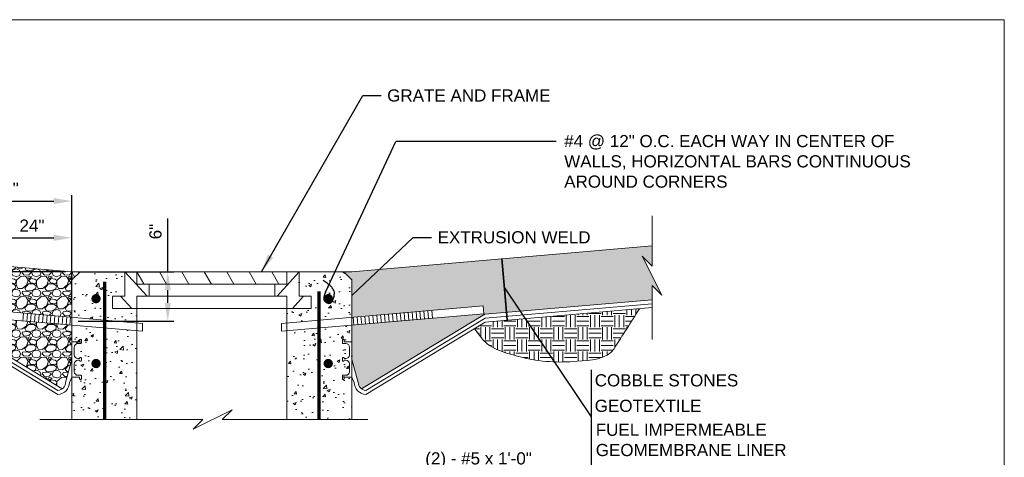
# Model space of a CAD drawing. Header units: feet. Extents: x -1473 to -1113, y 346 to 592.
# Tile 18 of 18: x -1234 to -1113, y 538 to 592. Entities that reach past the tile are written whole.
import ezdxf

# ---------------------------------------------------------------- set-up
doc = ezdxf.new("R2010")
doc.units = ezdxf.units.FT
doc.header["$MEASUREMENT"] = 0
doc.layers.get('DefPoints').update_dxf_attribs({"lineweight": 0})
for name, color, linetype, lineweight in [('C-Detl-Grph-Wt 0', 4, 'Continuous', 0), ('G-ANNO-DIMS', 2, 'Continuous', 0), ('G-ANNO-MASK', 1, 'Continuous', 0), ('G-ANNO-PATT', 250, 'Continuous', 0), ('S-REIN-RBAR', 1, 'Continuous', 70)]:
    doc.layers.add(name, color=color, linetype=linetype, lineweight=lineweight)
doc.layers.add('G-ANNO-NOTE', color=4, linetype='Continuous')
doc.layers.add('G-ANNO-NPLT', color=2, linetype='Continuous', lineweight=0, plot=False)
doc.styles.add("AEC_AC_05ArchDims-CC_1_1'", font='arial.ttf', dxfattribs={"height": 1.5})
doc.styles.add("AEC_AC_44Text-LeftTop_1_1'", font='arial.ttf', dxfattribs={"height": 1.5})
doc.styles.add('Style-Arial', font='arial.ttf')
doc.dimstyles.new("AEC_AC_05_Arch-Dims_1_1'", dxfattribs={"dimtxt": 1.5, "dimasz": 2.25, "dimexe": 0.75, "dimexo": 0.75, "dimgap": 0.75, "dimtad": 1, "dimdec": 4, "dimzin": 15, "dimdsep": 46, "dimlunit": 4, "dimtxsty": "AEC_AC_05ArchDims-CC_1_1'", "dimcen": 0.09, "dimclrd": 256, "dimclre": 256, "dimazin": 2, "dimtfac": 0.7, "dimtdec": 4, "dimtix": 1, "dimtmove": 1, "dimatfit": 3, "dimfxl": 1, "dimfrac": 1, "dimtolj": 1, "dimtzin": 15, "dimlwd": 30, "dimlwe": 30, "dimarcsym": 0})
doc.dimstyles.new("AEC_AC_44_Notes_1_1'", dxfattribs={"dimtxt": 1.5, "dimasz": 2.25, "dimexe": 0.75, "dimexo": 0.75, "dimgap": 0.75, "dimtad": 1, "dimjust": 1, "dimdec": 3, "dimzin": 15, "dimdsep": 46, "dimlunit": 5, "dimtxsty": "AEC_AC_44Text-LeftTop_1_1'", "dimblk": 'NONE', "dimcen": 0.09, "dimclrd": 256, "dimclre": 256, "dimazin": 2, "dimtfac": 0.7, "dimtdec": 3, "dimtmove": 1, "dimatfit": 1, "dimfxl": 1, "dimfrac": 1, "dimtolj": 1, "dimtzin": 15, "dimlwd": 30, "dimlwe": 30, "dimarcsym": 0})

# ---------------------------------------------------------------- blocks, each defined once
blk = doc.blocks.new('SQUIG_1_1_2')
at = {"color": 0}
blk.add_open_spline([(0, 0), (3.2, 0.6), (6.3, 0.8), (9.5, 0.8), (13.1, 0.8), (16.3, 0.6), (20, -0.2), (23.8, -1), (27, -2.7), (29.8, -4.8), (32.4, -6.7), (34.5, -9.4), (35.7, -13), (37.5, -18.1), (37.7, -22.9), (36.4, -27.4), (35.2, -31.6), (30.8, -35.2), (26.2, -36.2), (21.1, -37.4), (16.3, -37.7), (11.1, -37.2), (4.9, -36.7), (-0.6, -36), (-6.6, -34), (-9.8, -32.9), (-12.7, -31.2), (-15.1, -29.1), (-18.7, -25.8), (-21.9, -22), (-24.6, -17.6), (-26.9, -13.9), (-28.9, -10.4), (-30.2, -6.4), (-31.6, -1.9), (-32.8, 2.5), (-34.1, 7), (-35.8, 13), (-37.5, 18.9), (-38.7, 25)], degree=3, knots=[0, 0, 0, 0, 0.05545, 0.05545, 0.05545, 0.11674, 0.11674, 0.11674, 0.179816, 0.179816, 0.179816, 0.238736, 0.238736, 0.238736, 0.322676, 0.322676, 0.322676, 0.40101, 0.40101, 0.40101, 0.489182, 0.489182, 0.489182, 0.593706, 0.593706, 0.593706, 0.651117, 0.651117, 0.651117, 0.737771, 0.737771, 0.737771, 0.810337, 0.810337, 0.810337, 0.891932, 0.891932, 0.891932, 1, 1, 1, 1], dxfattribs=at)
blk = doc.blocks.new('_None')
blk = doc.blocks.new('*D89')
at = {"layer": 'DefPoints', "color": 0, "lineweight": 50, "transparency": 16777216}
for p in [(-1227.93, 561.29), (-1240.3, 518.05), (-1227.93, 518.05)]:
    blk.add_point(p, dxfattribs=at)
at = {"layer": 'G-ANNO-DIMS', "lineweight": 30, "transparency": 16777216}
for p, q in [((-1228.68, 561.29), (-1241.05, 561.29)), ((-1240.3, 559.04), (-1240.3, 520.3)), ((-1228.68, 518.05), (-1241.05, 518.05))]:
    blk.add_line(p, q, dxfattribs=at)
at = {"layer": 'G-ANNO-DIMS', "lineweight": 50, "transparency": 16777216}
for points in [[(-1240.68, 559.04), (-1239.93, 559.04), (-1240.3, 561.29)], [(-1240.68, 520.3), (-1239.93, 520.3), (-1240.3, 518.05)]]:
    blk.add_solid(points, dxfattribs=at)
at = {"layer": 'G-ANNO-DIMS', "color": 0, "lineweight": 30, "transparency": 16777216, "insert": (-1243.09, 539.67), "char_height": 1.5, "attachment_point": 5, "rotation": 90, "style": "AEC_AC_05ArchDims-CC_1_1'"}
blk.add_mtext('\\A1;D, VARIES\\PSEE PLANS', dxfattribs=at)
blk = doc.blocks.new('*D85')
at = {"layer": 'DefPoints', "color": 0, "lineweight": 50, "transparency": 16777216}
for p in [(-1227.93, 565.5), (-1237.79, 556.54), (-1227.93, 556.54)]:
    blk.add_point(p, dxfattribs=at)
at = {"layer": 'G-ANNO-DIMS', "lineweight": 30, "transparency": 16777216}
for p, q in [((-1237.79, 557.29), (-1237.79, 566.25)), ((-1227.93, 557.29), (-1227.93, 566.25)), ((-1235.54, 565.5), (-1230.18, 565.5))]:
    blk.add_line(p, q, dxfattribs=at)
at = {"layer": 'G-ANNO-DIMS', "lineweight": 50, "transparency": 16777216}
for points in [[(-1235.54, 565.87), (-1235.54, 565.12), (-1237.79, 565.5)], [(-1230.18, 565.87), (-1230.18, 565.12), (-1227.93, 565.5)]]:
    blk.add_solid(points, dxfattribs=at)
at = {"layer": 'G-ANNO-DIMS', "color": 0, "lineweight": 30, "transparency": 16777216, "insert": (-1232.86, 567), "char_height": 1.5, "attachment_point": 5, "style": "AEC_AC_05ArchDims-CC_1_1'"}
blk.add_mtext('\\A1;24"', dxfattribs=at)
blk = doc.blocks.new('*D86')
at = {"layer": 'DefPoints', "color": 0, "lineweight": 50, "transparency": 16777216}
for p in [(-1227.93, 570.02), (-1227.93, 560.29), (-1244.13, 557.09)]:
    blk.add_point(p, dxfattribs=at)
at = {"layer": 'G-ANNO-DIMS', "lineweight": 30, "transparency": 16777216}
for p, q in [((-1244.13, 557.84), (-1244.13, 570.77)), ((-1227.93, 561.04), (-1227.93, 570.77)), ((-1241.88, 570.02), (-1230.18, 570.02))]:
    blk.add_line(p, q, dxfattribs=at)
at = {"layer": 'G-ANNO-DIMS', "lineweight": 50, "transparency": 16777216}
for points in [[(-1241.88, 570.4), (-1241.88, 569.65), (-1244.13, 570.02)], [(-1230.18, 570.4), (-1230.18, 569.65), (-1227.93, 570.02)]]:
    blk.add_solid(points, dxfattribs=at)
at = {"layer": 'G-ANNO-DIMS', "color": 0, "lineweight": 30, "transparency": 16777216, "insert": (-1236.03, 571.54), "char_height": 1.5, "attachment_point": 5, "style": "AEC_AC_05ArchDims-CC_1_1'"}
blk.add_mtext('\\A1;30"', dxfattribs=at)
blk = doc.blocks.new('*D107')
at = {"layer": 'DefPoints', "color": 0, "lineweight": 50, "transparency": 16777216}
for p in [(-1227.93, 561.29, -46666.66), (-1216.12, 561.29), (-1227.93, 555.21, -46666.66)]:
    blk.add_point(p, dxfattribs=at)
at = {"layer": 'G-ANNO-DIMS', "lineweight": 30, "transparency": 16777216}
for p, q in [((-1216.12, 561.29), (-1216.12, 567.88)), ((-1227.18, 561.29), (-1215.37, 561.29)), ((-1216.12, 557.46), (-1216.12, 559.04)), ((-1227.18, 555.21), (-1215.37, 555.21))]:
    blk.add_line(p, q, dxfattribs=at)
at = {"layer": 'G-ANNO-DIMS', "lineweight": 50, "transparency": 16777216}
for points in [[(-1216.49, 559.04), (-1215.74, 559.04), (-1216.12, 561.29)], [(-1216.49, 557.46), (-1215.74, 557.46), (-1216.12, 555.21)]]:
    blk.add_solid(points, dxfattribs=at)
at = {"layer": 'G-ANNO-DIMS', "color": 0, "lineweight": 30, "transparency": 16777216, "insert": (-1217.63, 566.26), "char_height": 1.5, "attachment_point": 5, "rotation": 90, "style": "AEC_AC_05ArchDims-CC_1_1'"}
blk.add_mtext('\\A1;6"', dxfattribs=at)

msp = doc.modelspace()

# ---------------------------------------------------------------- hatches: boundary and pattern name
at = {"layer": 'G-ANNO-PATT'}
h = msp.add_hatch(dxfattribs=at)
h.set_pattern_fill('GRAVEL', color=256, style=0, pattern_type=2)
h.set_pattern_definition([(228.0128, (-1181.87389, 561.51855), (-19.9999995, -22.5000005), [0.33634, -33.29772]), (184.96974, (-1182.09889, 561.26855), (30.0000003, 2.5000002), [0.57717, -57.13981]), (132.51045, (-1182.67389, 561.21855), (25.0000001, -27.5000005), [0.40697, -40.29008]), (267.2737, (-1183.64889, 560.59355), (2.50000014, 50.00000023), [0.525595, -52.033895]), (292.83365, (-1183.67389, 560.06855), (-12.49999983, 30.00000034), [0.51539, -51.02343]), (357.2737, (-1183.47389, 559.59355), (-50.00000023, 2.50000014), [0.525595, -52.033895]), (37.69424, (-1182.94889, 559.56855), (-32.50000018, -24.99999965), [0.69507, -68.81212]), (72.25533, (-1182.39889, 559.99355), (17.50000028, 54.99999958), [0.65622, -64.965804]), (121.42957, (-1182.19889, 560.61855), (-20, 32.50000024), [0.527375, -52.21018]), (175.23636, (-1182.4739, 561.06855), (27.4999999, -2.5000004), [0.60208, -29.50191]), (222.39744, (-1183.07389, 561.11855), (-29.99999963, -27.49999991), [0.77862, -77.08344]), (138.8141, (-1181.1739, 560.56855), (-17.4999997, 15), [0.26575, -26.30961]), (171.46923, (-1181.37389, 560.74355), (32.50000024, -5.0000002), [0.50559, -50.05378]), (225, (-1181.8739, 560.8186), (-4e-16, -2.5), [0.35355, -3.18198]), (203.1986, (-1182.0489, 561.11855), (12.4999996, 5), [0.1904, -18.84904]), (291.8014, (-1182.2239, 561.04355), (-2.5, 7.5), [0.26926, -13.19365]), (30.9638, (-1182.1239, 560.79355), (7.5000004, 5), [0.43732, -14.14006]), (161.565, (-1181.7489, 561.01855), (5, -2.5), [0.31623, -7.58947]), (16.38954, (-1183.67389, 561.04355), (25.0000001, 7.4999997), [0.443, -43.85711]), (70.3462, (-1183.24889, 561.16855), (-9.9999999, -27.5000005), [0.37165, -36.79352]), (293.1986, (-1181.7489, 561.51855), (-5, 12.4999996), [0.38079, -18.65864]), (343.61046, (-1181.59889, 561.16855), (-25.0000001, 7.4999997), [0.443, -43.85711]), (339.444, (-1183.6739, 559.49355), (-12.5, 5), [0.4272, -20.93281]), (294.77514, (-1183.27389, 559.34355), (-12.4999997, 27.4999998), [0.357945, -35.43661]), (66.8014, (-1181.7239, 559.01855), (5, 12.4999996), [0.38079, -18.65864]), (17.354, (-1181.57389, 559.36855), (-32.4999996, -10.0000006), [0.41908, -41.48856]), (69.444, (-1182.9489, 559.01855), (-5, -12.5), [0.2136, -21.14641]), (101.31, (-1181.8739, 559.01855), (-2.4999996, 10), [0.12748, -12.62007]), (165.9638, (-1181.8989, 559.14355), (7.5, -2.5), [0.51539, -9.79238]), (186.009, (-1182.39889, 559.26855), (24.9999997, 2.49999997), [0.477625, -47.28481]), (303.69, (-1182.1239, 560.56855), (-2.5, 5), [0.36056, -8.65332]), (353.15723, (-1181.92389, 560.26855), (42.5000003, -4.9999997), [0.629485, -62.31891]), (60.9454, (-1181.2989, 560.19355), (-9.9999997, -17.5000006), [0.25739, -25.48168]), (90, (-1181.174, 560.4186), (-2.5, 2.5), [0.15, -2.35]), (120.25644, (-1182.44889, 559.34355), (9.9999999, -17.5), [0.34731, -34.3838]), (48.0128, (-1182.62389, 559.64355), (19.9999995, 22.5000005), [0.67268, -32.96138]), (0, (-1182.174, 560.1436), (2.5, 2.5), [0.65, -1.85]), (325.30485, (-1181.52389, 560.14355), (24.99999944, -17.5000001), [0.395285, -39.13319]), (254.0546, (-1181.1989, 559.91855), (-2.5000003, -9.9999996), [0.364, -17.83627]), (207.64597, (-1181.29889, 559.56855), (-47.5000004, -24.99999967), [0.59266, -58.673685]), (175.42608, (-1181.82389, 559.29355), (-32.5000004, 2.4999999), [0.627, -62.072684])])
h.paths.add_polyline_path([(-1192.63468, 547.65686, 0.23816425), (-1192.23529, 546.86595), (-1177.04946, 556.062), (-1156.41818, 557.85563), (-1156.41818, 559.61188), (-1155.21819, 558.41188), (-1157.61818, 563.21187), (-1156.41818, 562.01188), (-1156.41818, 564.50771), (-1193.42845, 561.29012), (-1194.05893, 561.29012), (-1194.2474, 561.10907), (-1193.42845, 560.29013), (-1193.42845, 555.68773), (-1177.22598, 557.08663), (-1177.14175, 556.11103), (-1193.42845, 554.70486), (-1193.42845, 550.49002)])
h = msp.add_hatch(dxfattribs=at)
h.set_pattern_fill('GRAVEL', color=256, style=0, pattern_type=2)
h.set_pattern_definition([(228.0128, (-1233.0231, 561.15691), (-19.9999995, -22.5000005), [0.33634, -33.29772]), (184.96974, (-1233.24809, 560.90691), (30.0000003, 2.5000002), [0.57717, -57.13981]), (132.51045, (-1233.8231, 560.85691), (25.0000001, -27.5000005), [0.40697, -40.29008]), (267.2737, (-1234.79809, 560.23191), (2.50000014, 50.00000023), [0.525595, -52.033895]), (292.83365, (-1234.82309, 559.70691), (-12.4999998, 30.00000034), [0.51539, -51.02343]), (357.2737, (-1234.62309, 559.23191), (-50.00000023, 2.50000014), [0.525595, -52.033895]), (37.69424, (-1234.09809, 559.20691), (-32.50000018, -24.99999965), [0.69507, -68.81212]), (72.25533, (-1233.54809, 559.63191), (17.50000028, 54.99999958), [0.65622, -64.965804]), (121.42957, (-1233.34809, 560.25691), (-20, 32.50000024), [0.527375, -52.21018]), (175.2364, (-1233.6231, 560.70691), (27.4999999, -2.5000004), [0.60208, -29.50191]), (222.39744, (-1234.22309, 560.75691), (-29.99999963, -27.4999999), [0.77862, -77.08344]), (138.8141, (-1232.3231, 560.2069), (-17.4999997, 15), [0.26575, -26.30961]), (171.46923, (-1232.52309, 560.38191), (32.50000024, -5.0000002), [0.50559, -50.05378]), (225, (-1233.0231, 560.4569), (-4e-16, -2.5), [0.35355, -3.18198]), (203.1986, (-1233.1981, 560.7569), (12.4999996, 5), [0.1904, -18.84904]), (291.8014, (-1233.3731, 560.6819), (-2.5, 7.5), [0.26926, -13.19365]), (30.9638, (-1233.2731, 560.4319), (7.5000004, 5), [0.43732, -14.14006]), (161.565, (-1232.8981, 560.6569), (5, -2.5), [0.31623, -7.58947]), (16.38954, (-1234.8231, 560.68191), (25.0000001, 7.4999997), [0.443, -43.85711]), (70.3462, (-1234.3981, 560.80691), (-9.9999999, -27.5000005), [0.37165, -36.79352]), (293.1986, (-1232.8981, 561.1569), (-5, 12.4999996), [0.38079, -18.65864]), (343.61046, (-1232.7481, 560.80691), (-25.0000001, 7.4999997), [0.443, -43.85711]), (339.444, (-1234.8231, 559.1319), (-12.5, 5), [0.4272, -20.93281]), (294.7751, (-1234.4231, 558.98191), (-12.4999997, 27.4999998), [0.35795, -35.43661]), (66.8014, (-1232.8731, 558.6569), (5, 12.4999996), [0.38079, -18.65864]), (17.354, (-1232.7231, 559.00691), (-32.4999996, -10.0000006), [0.41908, -41.48856]), (69.444, (-1234.0981, 558.6569), (-5, -12.5), [0.2136, -21.14641]), (101.31, (-1233.0231, 558.6569), (-2.5, 10), [0.12748, -12.62007]), (165.9638, (-1233.0481, 558.7819), (7.5, -2.5), [0.51539, -9.79238]), (186.009, (-1233.54809, 558.90691), (24.9999997, 2.5), [0.477625, -47.28481]), (303.69, (-1233.2731, 560.2069), (-2.5, 5), [0.36056, -8.65332]), (353.15723, (-1233.07309, 559.90691), (42.5000003, -4.9999997), [0.629485, -62.31891]), (60.9454, (-1232.4481, 559.8319), (-9.9999997, -17.5000006), [0.25739, -25.48168]), (90, (-1232.323, 560.057), (-2.5, 2.5), [0.15, -2.35]), (120.2564, (-1233.5981, 558.98191), (9.9999999, -17.5), [0.34731, -34.3838]), (48.0128, (-1233.7731, 559.28191), (19.9999995, 22.5000005), [0.67268, -32.96138]), (0, (-1233.323, 559.782), (2.5, 2.5), [0.65, -1.85]), (325.30485, (-1232.6731, 559.78191), (24.9999994, -17.5000001), [0.395285, -39.13319]), (254.0546, (-1232.3481, 559.5569), (-2.5000003, -9.9999996), [0.364, -17.83627]), (207.64597, (-1232.44809, 559.20691), (-47.5000004, -24.99999967), [0.59266, -58.673685]), (175.4261, (-1232.97309, 558.93191), (-32.5000004, 2.4999999), [0.627, -62.072684])])
h.paths.add_polyline_path([(-1229.12155, 546.86595, 0.23816425), (-1228.72216, 547.65686), (-1227.92839, 550.49002), (-1227.92839, 554.70486), (-1244.21509, 556.11103), (-1244.13086, 557.08663), (-1227.92839, 555.68773), (-1227.92839, 560.29013), (-1226.92839, 561.29013), (-1227.92839, 561.29013), (-1252.76069, 563.44899), (-1252.76069, 561.88614), (-1253.96068, 563.08614), (-1251.56069, 558.28615), (-1252.76069, 559.48615), (-1252.76069, 556.79691), (-1244.30738, 556.062)])
h = msp.add_hatch(dxfattribs=at)
h.set_pattern_fill('AR-CONC', color=256, style=0, pattern_type=2)
h.set_pattern_definition([(50, (-1224.9896, 558.4893), (3.5863, -0.3138), [0.375, -4.125]), (355, (-1224.9896, 558.4893), (-0.6938, 3.761), [0.3, -3.3]), (100.45, (-1224.6908, 558.4632), (2.8925, 3.4472), [0.3187, -3.5057]), (46.184, (-1224.9896, 559.4893), (5.3362, -0.8276), [0.5625, -6.1875]), (96.64, (-1224.545, 559.4204), (4.6733, 4.8706), [0.478, -5.2586]), (351.18, (-1224.9896, 559.4893), (4.6733, 4.8706), [0.45, -4.95]), (21, (-1224.4896, 559.2393), (2.9845, -2.0131), [0.375, -4.125]), (326, (-1224.4896, 559.2393), (1.2166, 3.6258), [0.3, -3.3]), (71.45, (-1224.241, 559.0716), (4.2011, 1.6127), [0.3187, -3.5057]), (37.5, (-1224.9896, 558.4893), (0.0608, 1.66447), [0, -3.26, 0, -3.35, 0, -3.3125]), (7.5, (-1224.9896, 558.4893), (1.31535, 1.97206), [0, -1.91, 0, -3.185, 0, -1.2625]), (327.5, (-1226.1046, 558.4893), (2.6691, -0.11277), [0, -1.25, 0, -3.9, 0, -5.175]), (317.5, (-1226.6046, 558.4893), (2.9159, 0.5005), [0, -1.625, 0, -2.59, 0, -3.675])])
h.paths.add_polyline_path([(-1222.9244, 558.29013), (-1221.4244, 558.29013), (-1221.4244, 561.29012), (-1226.92839, 561.29012), (-1227.92839, 560.29013), (-1227.92839, 555.68773), (-1219.9244, 554.99668), (-1219.9244, 556.79013), (-1220.54252, 556.79013), (-1220.54252, 556.78938), (-1220.54322, 556.79013), (-1222.9244, 556.79013)])
h = msp.add_hatch(dxfattribs=at)
h.set_pattern_fill('AR-CONC', color=256, style=0, pattern_type=2)
h.set_pattern_definition([(50, (-1196.252, 556.862), (3.5863, -0.3138), [0.375, -4.125]), (355, (-1196.252, 556.862), (-0.6938, 3.761), [0.3, -3.3]), (100.45, (-1195.953, 556.8358), (2.8925, 3.4472), [0.3187, -3.5057]), (46.184, (-1196.252, 557.862), (5.3362, -0.8276), [0.5625, -6.1875]), (96.64, (-1195.807, 557.793), (4.6733, 4.8706), [0.478, -5.2586]), (351.18, (-1196.252, 557.862), (4.6733, 4.8706), [0.45, -4.95]), (21, (-1195.752, 557.612), (2.9845, -2.0131), [0.375, -4.125]), (326, (-1195.752, 557.612), (1.2166, 3.6258), [0.3, -3.3]), (71.45, (-1195.5032, 557.4442), (4.2011, 1.6127), [0.3187, -3.5057]), (37.5, (-1196.2519, 556.862), (0.0608, 1.66447), [0, -3.26, 0, -3.35, 0, -3.3125]), (7.5, (-1196.2519, 556.862), (1.31535, 1.97206), [0, -1.91, 0, -3.185, 0, -1.2625]), (327.5, (-1197.3669, 556.862), (2.6691, -0.11277), [0, -1.25, 0, -3.9, 0, -5.175]), (317.5, (-1197.867, 556.862), (2.9159, 0.5005), [0, -1.625, 0, -2.59, 0, -3.675])])
h.paths.add_polyline_path([(-1193.42845, 555.68773), (-1193.42845, 560.29013), (-1194.42845, 561.29012), (-1199.93244, 561.29012), (-1199.93244, 558.29013), (-1199.40144, 558.29013), (-1198.43244, 558.29013), (-1198.43244, 556.79013), (-1200.74806, 556.79013), (-1201.43244, 556.79013), (-1201.43244, 554.99668)])
h = msp.add_hatch(dxfattribs=at)
h.set_pattern_fill('EARTH', color=256, style=0, pattern_type=2)
h.set_pattern_definition([(0, (-1167.208, 553.1479), (1.5, 1.5), [1.5, -1.5]), (0, (-1167.208, 553.7104), (1.5, 1.5), [1.5, -1.5]), (0, (-1167.208, 554.2729), (1.5, 1.5), [1.5, -1.5]), (90, (-1167.0205, 554.4604), (-1.5, 1.5), [1.5, -1.5]), (90, (-1166.458, 554.4604), (-1.5, 1.5), [1.5, -1.5]), (90, (-1165.8955, 554.4604), (-1.5, 1.5), [1.5, -1.5])])
edge = h.paths.add_edge_path()
edge.add_line((-1157.96272, 556.74445), (-1176.98678, 555.09054))
edge.add_line((-1176.98678, 555.09054), (-1178.31912, 554.28372))
edge.add_line((-1178.31912, 554.28372), (-1177.45338, 553.14618))
edge.add_spline(control_points=[(-1177.45338, 553.14618), (-1176.34336, 551.68769), (-1174.29833, 551.24533), (-1172.49593, 550.76756), (-1170.24571, 550.1711), (-1167.91018, 550.06234), (-1165.64992, 550.26147), (-1164.06969, 550.4007), (-1161.96321, 550.45285), (-1161.10482, 551.80284)], knot_values=[0, 0, 0, 0, 0.320380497, 0.320380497, 0.320380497, 0.720359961, 0.720359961, 0.720359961, 1, 1, 1, 1], degree=3, periodic=0)
edge.add_line((-1161.10482, 551.80284), (-1157.96272, 556.74445))
h = msp.add_hatch(dxfattribs=at)
h.set_pattern_fill('AR-CONC', color=256, style=0, pattern_type=2)
h.set_pattern_definition([(50, (-1221.3583, 545.005), (3.5863, -0.31376), [0.375, -4.125]), (355, (-1221.3583, 545.005), (-0.6938, 3.761), [0.3, -3.3]), (100.45, (-1221.0594, 544.9787), (2.8925, 3.4472), [0.3187, -3.5057]), (46.184, (-1221.3583, 546.005), (5.3362, -0.8276), [0.5625, -6.1875]), (96.636, (-1220.9136, 545.936), (4.6733, 4.8706), [0.478, -5.2586]), (351.184, (-1221.358, 546.005), (4.6733, 4.8706), [0.45, -4.95]), (21, (-1220.8583, 545.755), (2.9845, -2.0131), [0.375, -4.125]), (326, (-1220.8583, 545.755), (1.2166, 3.6258), [0.3, -3.3]), (71.45, (-1220.6096, 545.587), (4.2011, 1.6127), [0.3187, -3.5057]), (37.5, (-1221.3583, 545.0049), (0.0608, 1.66447), [0, -3.26, 0, -3.35, 0, -3.3125]), (7.5, (-1221.3583, 545.0049), (1.31535, 1.97206), [0, -1.91, 0, -3.185, 0, -1.2625]), (327.5, (-1222.4733, 545.0049), (2.66911, -0.11277), [0, -1.25, 0, -3.9, 0, -5.175]), (317.5, (-1222.9733, 545.0049), (2.91593, 0.5005), [0, -1.625, 0, -2.59, 0, -3.675])])
h.paths.add_polyline_path([(-1219.9244, 554.0138), (-1227.92839, 554.70486), (-1227.92839, 552.67172), (-1227.92839, 543.08278), (-1219.9244, 543.08278)])
h = msp.add_hatch(dxfattribs=at)
h.set_pattern_fill('AR-CONC', color=256, style=0, pattern_type=2)
h.set_pattern_definition([(50, (-1196.9583, 545.909), (3.5863, -0.3138), [0.375, -4.125]), (355, (-1196.9583, 545.909), (-0.6938, 3.761), [0.3, -3.3]), (100.45, (-1196.6595, 545.883), (2.8925, 3.4472), [0.3187, -3.5057]), (46.184, (-1196.9583, 546.909), (5.3362, -0.8276), [0.5625, -6.1875]), (96.636, (-1196.5136, 546.84), (4.6733, 4.8706), [0.478, -5.2586]), (351.184, (-1196.9583, 546.909), (4.6733, 4.8706), [0.45, -4.95]), (21, (-1196.4583, 546.659), (2.9845, -2.0131), [0.375, -4.125]), (326, (-1196.4583, 546.659), (1.2166, 3.6258), [0.3, -3.3]), (71.45, (-1196.2096, 546.4912), (4.2011, 1.6127), [0.3187, -3.5057]), (37.5, (-1196.9583, 545.909), (0.0608, 1.66447), [0, -3.26, 0, -3.35, 0, -3.3125]), (7.5, (-1196.9583, 545.909), (1.31535, 1.97206), [0, -1.91, 0, -3.185, 0, -1.2625]), (327.5, (-1198.0733, 545.909), (2.66911, -0.11277), [0, -1.25, 0, -3.9, 0, -5.175]), (317.5, (-1198.5733, 545.909), (2.91593, 0.5005), [0, -1.625, 0, -2.59, 0, -3.675])])
h.paths.add_polyline_path([(-1193.42845, 543.08278), (-1193.42845, 548.30833), (-1193.42845, 554.70486), (-1201.43244, 554.0138), (-1201.43244, 543.08278)])
at = {"layer": 'S-REIN-RBAR'}
for points in [[(-1224.38469, 557.98382, 1), (-1225.53809, 557.98382, 1)], [(-1195.75862, 557.98382, 1), (-1196.91203, 557.98382, 1)], [(-1224.38469, 549.98382, 1), (-1225.53809, 549.98382, 1)], [(-1195.75862, 549.98382, 1), (-1196.91203, 549.98382, 1)]]:
    msp.add_hatch(color=256, dxfattribs=at).paths.add_polyline_path(points)

# ---------------------------------------------------------------- linework, layer by layer
at = {"layer": 'C-Detl-Grph-Wt 0'}
for p, q in [((-1193.42845, 561.29012, -46666.66417), (-1156.41818, 564.50771, -46666.66417)), ((-1227.92839, 561.29012, -46666.66417), (-1252.76069, 563.44899, -46666.66417)), ((-1219.9244, 561.29012, -46666.66417), (-1227.92839, 561.29012, -46666.66417)), ((-1226.92839, 561.29012, -46666.66417), (-1227.92839, 560.29013, -46666.66417)), ((-1221.4244, 561.29012, -46666.66417), (-1221.4244, 558.29013, -46666.66417)), ((-1219.9244, 561.29012, -46666.66417), (-1219.9244, 559.79013, -46666.66417)), ((-1193.42845, 561.29012, -46666.66417), (-1219.9244, 561.29012, -46666.66417)), ((-1201.43244, 559.79013, -46666.66417), (-1201.43244, 561.29012, -46666.66417)), ((-1199.93244, 558.29013, -46666.66417), (-1199.93244, 561.29012, -46666.66417)), ((-1193.42845, 560.29013, -46666.66417), (-1194.42845, 561.29012, -46666.66417)), ((-1227.92839, 560.29013, -46666.66417), (-1227.92839, 543.08278, -46666.66417)), ((-1201.43244, 559.79013, -46666.66417), (-1219.9244, 559.79013, -46666.66417)), ((-1218.4244, 559.79013, -46666.66417), (-1218.4244, 558.29013, -46666.66417)), ((-1202.93244, 558.29013, -46666.66417), (-1202.93244, 559.79013, -46666.66417)), ((-1193.42845, 543.08278, -46666.66417), (-1193.42845, 560.29013, -46666.66417)), ((-1221.4244, 558.29013, -46666.66417), (-1222.9244, 558.29013, -46666.66417)), ((-1222.9244, 558.29013, -46666.66417), (-1222.9244, 556.79013, -46666.66417)), ((-1201.43244, 558.29013, -46666.66417), (-1219.9244, 558.29013, -46666.66417)), ((-1219.9244, 558.29013, -46666.66417), (-1219.9244, 543.08278, -46666.66417)), ((-1201.43244, 543.08278, -46666.66417), (-1201.43244, 558.29013, -46666.66417)), ((-1198.43244, 558.29013, -46666.66417), (-1199.93244, 558.29013, -46666.66417)), ((-1198.43244, 558.29013, -46666.66417), (-1198.43244, 556.79013, -46666.66417)), ((-1177.04946, 556.062, -46666.66417), (-1156.41818, 557.85563, -46666.66417)), ((-1177.00701, 555.57723, -46666.66417), (-1156.41818, 557.36718, -46666.66417)), ((-1244.30738, 556.062, -46666.66417), (-1229.12155, 546.86595, -46666.66417)), ((-1219.25238, 553.95578, -46666.66417), (-1244.21509, 556.11103, -46666.66417)), ((-1219.25238, 554.93866, -46666.66417), (-1244.13086, 557.08663, -46666.66417)), ((-1233.9086, 556.20405, -46666.66417), (-1233.99283, 555.22845, -46666.66417)), ((-1233.42379, 556.16219, -46666.66417), (-1233.50802, 555.18659, -46666.66417)), ((-1232.93897, 556.12034, -46666.66417), (-1233.02321, 555.14473, -46666.66417)), ((-1232.45416, 556.07848, -46666.66417), (-1232.53839, 555.10288, -46666.66417)), ((-1231.96935, 556.03662, -46666.66417), (-1232.05358, 555.06102, -46666.66417)), ((-1231.48453, 555.99476, -46666.66417), (-1231.56877, 555.01916, -46666.66417)), ((-1230.99972, 555.9529, -46666.66417), (-1231.08395, 554.9773, -46666.66417)), ((-1219.9244, 556.79013, -46666.66417), (-1222.9244, 556.79013, -46666.66417)), ((-1201.43244, 556.79013, -46666.66417), (-1219.9244, 556.79013, -46666.66417)), ((-1202.10446, 554.93866, -46666.66417), (-1177.22598, 557.08663, -46666.66417)), ((-1202.10446, 553.95578, -46666.66417), (-1177.14175, 556.11103, -46666.66417)), ((-1198.43244, 556.79013, -46666.66417), (-1201.43244, 556.79013, -46666.66417)), ((-1177.04946, 556.062, -46666.66417), (-1192.23529, 546.86595, -46666.66417)), ((-1190.35712, 555.9529, -46666.66417), (-1190.27289, 554.9773, -46666.66417)), ((-1189.87231, 555.99476, -46666.66417), (-1189.78807, 555.01916, -46666.66417)), ((-1189.38749, 556.03662, -46666.66417), (-1189.30326, 555.06102, -46666.66417)), ((-1188.90268, 556.07848, -46666.66417), (-1188.81845, 555.10288, -46666.66417)), ((-1188.41787, 556.12034, -46666.66417), (-1188.33363, 555.14473, -46666.66417)), ((-1187.93305, 556.16219, -46666.66417), (-1187.84882, 555.18659, -46666.66417)), ((-1187.44824, 556.20405, -46666.66417), (-1187.36401, 555.22845, -46666.66417)), ((-1186.96343, 556.24591, -46666.66417), (-1186.87919, 555.27031, -46666.66417)), ((-1186.47861, 556.28777, -46666.66417), (-1186.39438, 555.31217, -46666.66417)), ((-1185.9938, 556.32963, -46666.66417), (-1185.90957, 555.35403, -46666.66417)), ((-1185.50899, 556.37148, -46666.66417), (-1185.42475, 555.39588, -46666.66417)), ((-1185.02417, 556.41334, -46666.66417), (-1184.93994, 555.43774, -46666.66417)), ((-1184.53936, 556.4552, -46666.66417), (-1184.45513, 555.4796, -46666.66417)), ((-1184.05455, 556.49706, -46666.66417), (-1183.97031, 555.52146, -46666.66417)), ((-1183.56973, 556.53892, -46666.66417), (-1183.4855, 555.56332, -46666.66417)), ((-1177.22598, 557.08663, -46666.66417), (-1177.14175, 556.11103, -46666.66417)), ((-1176.98678, 555.09054, -46666.66417), (-1156.41818, 556.87873, -46666.66417)), ((-1244.37006, 555.09054, -46666.66417), (-1229.66112, 546.18328, -46666.66417)), ((-1244.34983, 555.57723, -46666.66417), (-1229.65013, 546.67557, -46666.66417)), ((-1230.51491, 555.91105, -46666.66417), (-1230.59914, 554.93544, -46666.66417)), ((-1230.03009, 555.86919, -46666.66417), (-1230.11433, 554.89359, -46666.66417)), ((-1229.54528, 555.82733, -46666.66417), (-1229.62951, 554.85173, -46666.66417)), ((-1229.06047, 555.78547, -46666.66417), (-1229.1447, 554.80987, -46666.66417)), ((-1228.57565, 555.74361, -46666.66417), (-1228.65989, 554.76801, -46666.66417)), ((-1228.09084, 555.70176, -46666.66417), (-1228.17507, 554.72615, -46666.66417)), ((-1219.25238, 554.93866, -46666.66417), (-1219.25238, 553.95578, -46666.66417)), ((-1202.10446, 554.93866, -46666.66417), (-1202.10446, 553.95578, -46666.66417)), ((-1193.266, 555.70176, -46666.66417), (-1193.18177, 554.72615, -46666.66417)), ((-1192.78118, 555.74361, -46666.66417), (-1192.69695, 554.76801, -46666.66417)), ((-1192.29637, 555.78547, -46666.66417), (-1192.21214, 554.80987, -46666.66417)), ((-1191.81156, 555.82733, -46666.66417), (-1191.72733, 554.85173, -46666.66417)), ((-1177.00701, 555.57723, -46666.66417), (-1191.70671, 546.67557, -46666.66417)), ((-1176.98678, 555.09054, -46666.66417), (-1191.69572, 546.18328, -46666.66417)), ((-1191.32674, 555.86919, -46666.66417), (-1191.24251, 554.89359, -46666.66417)), ((-1190.84193, 555.91105, -46666.66417), (-1190.7577, 554.93544, -46666.66417)), ((-1227.92839, 550.49002, -46666.66417), (-1228.72216, 547.65686, -46666.66417)), ((-1193.42845, 550.49002, -46666.66417), (-1192.63468, 547.65686, -46666.66417)), ((-1227.92839, 548.30833, -46666.66417), (-1228.23075, 547.65686, -46666.66417)), ((-1193.42845, 548.30833, -46666.66417), (-1193.12609, 547.65686, -46666.66417))]:
    msp.add_line(p, q, dxfattribs=at)
at = {"layer": 'C-Detl-Grph-Wt 0', "ltscale": 0.022277}
for p, q in [((-1227.92839, 552.67172, -46666.66417), (-1226.98589, 552.67172, -46666.66417)), ((-1226.83463, 552.45064, -46666.66417), (-1227.19534, 552.45064, -46666.66417)), ((-1226.98589, 552.67172, -46666.66417), (-1226.98589, 552.89279, -46666.66417)), ((-1226.91608, 552.96261, -46666.66417), (-1226.83463, 552.96261, -46666.66417)), ((-1226.76482, 552.89279, -46666.66417), (-1226.76482, 552.52045, -46666.66417)), ((-1194.59202, 552.89279, -46666.66417), (-1194.59202, 552.52045, -46666.66417)), ((-1194.44076, 552.96261, -46666.66417), (-1194.52221, 552.96261, -46666.66417)), ((-1194.52221, 552.45064, -46666.66417), (-1194.1615, 552.45064, -46666.66417)), ((-1194.37095, 552.67172, -46666.66417), (-1194.37095, 552.89279, -46666.66417)), ((-1193.42845, 552.67172, -46666.66417), (-1194.37095, 552.67172, -46666.66417)), ((-1227.63749, 552.00848, -46666.66417), (-1227.63749, 551.04272, -46666.66417)), ((-1193.71935, 552.00848, -46666.66417), (-1193.71935, 551.04272, -46666.66417)), ((-1227.63749, 548.97157, -46666.66417), (-1227.63749, 549.93733, -46666.66417)), ((-1227.19534, 550.60056, -46666.66417), (-1226.98589, 550.60056, -46666.66417)), ((-1227.19534, 550.37948, -46666.66417), (-1226.98589, 550.37948, -46666.66417)), ((-1226.98589, 550.60056, -46666.66417), (-1226.98589, 550.64129, -46666.66417)), ((-1226.98589, 550.37948, -46666.66417), (-1226.98589, 550.33876, -46666.66417)), ((-1226.91608, 550.7111, -46666.66417), (-1226.83463, 550.7111, -46666.66417)), ((-1226.91608, 550.26895, -46666.66417), (-1226.83463, 550.26895, -46666.66417)), ((-1226.76482, 550.64129, -46666.66417), (-1226.76482, 550.49002, -46666.66417)), ((-1226.76482, 550.33876, -46666.66417), (-1226.76482, 550.49002, -46666.66417)), ((-1194.59202, 550.64129, -46666.66417), (-1194.59202, 550.49002, -46666.66417)), ((-1194.59202, 550.33876, -46666.66417), (-1194.59202, 550.49002, -46666.66417)), ((-1194.44076, 550.7111, -46666.66417), (-1194.52221, 550.7111, -46666.66417)), ((-1194.44076, 550.26895, -46666.66417), (-1194.52221, 550.26895, -46666.66417)), ((-1194.37095, 550.60056, -46666.66417), (-1194.37095, 550.64129, -46666.66417)), ((-1194.1615, 550.60056, -46666.66417), (-1194.37095, 550.60056, -46666.66417)), ((-1194.37095, 550.37948, -46666.66417), (-1194.37095, 550.33876, -46666.66417)), ((-1194.1615, 550.37948, -46666.66417), (-1194.37095, 550.37948, -46666.66417)), ((-1193.71935, 548.97157, -46666.66417), (-1193.71935, 549.93733, -46666.66417)), ((-1227.92839, 548.30833, -46666.66417), (-1226.98589, 548.30833, -46666.66417)), ((-1226.83463, 548.52941, -46666.66417), (-1227.19534, 548.52941, -46666.66417)), ((-1226.98589, 548.30833, -46666.66417), (-1226.98589, 548.08725, -46666.66417)), ((-1226.91608, 548.01744, -46666.66417), (-1226.83463, 548.01744, -46666.66417)), ((-1226.76482, 548.08725, -46666.66417), (-1226.76482, 548.4596, -46666.66417)), ((-1194.59202, 548.08725, -46666.66417), (-1194.59202, 548.4596, -46666.66417)), ((-1194.52221, 548.52941, -46666.66417), (-1194.1615, 548.52941, -46666.66417)), ((-1194.44076, 548.01744, -46666.66417), (-1194.52221, 548.01744, -46666.66417)), ((-1193.42845, 548.30833, -46666.66417), (-1194.37095, 548.30833, -46666.66417)), ((-1194.37095, 548.30833, -46666.66417), (-1194.37095, 548.08725, -46666.66417))]:
    msp.add_line(p, q, dxfattribs=at)
for centre, radius, start, end in [((-1227.19534, 552.00848, -46666.66417), 0.44216, 90, 180), ((-1194.52221, 552.89279, -46666.66417), 0.06981, 90, 180), ((-1194.52221, 552.52045, -46666.66417), 0.06981, 180, 270), ((-1194.44076, 552.89279, -46666.66417), 0.06981, 360, 90), ((-1227.19534, 551.04272, -46666.66417), 0.44216, 180, 270), ((-1226.91608, 550.33876, -46666.66417), 0.06981, 180, 270), ((-1226.83463, 550.33876, -46666.66417), 0.06981, 270, 360), ((-1194.52221, 550.64129, -46666.66417), 0.06981, 90, 180), ((-1194.44076, 550.64129, -46666.66417), 0.06981, 360, 90), ((-1194.1615, 549.93733, -46666.66417), 0.44216, 0, 90), ((-1194.1615, 548.97157, -46666.66417), 0.44216, 270, 0), ((-1226.91608, 548.08725, -46666.66417), 0.06981, 180, 270), ((-1226.83463, 548.4596, -46666.66417), 0.06981, 0, 90), ((-1226.83463, 548.08725, -46666.66417), 0.06981, 270, 0)]:
    msp.add_arc(centre, radius, start, end, dxfattribs=at)
at = {"layer": 'C-Detl-Grph-Wt 0', "ltscale": 0.022277, "extrusion": (0, 0, -1)}
for centre, radius, start, end in [((1226.91608, 552.89279, 46666.66417), 0.06981, 360, 90), ((1226.83463, 552.89279, 46666.66417), 0.06981, 90, 180), ((1226.83463, 552.52045, 46666.66417), 0.06981, 180, 270), ((1194.1615, 552.00848, 46666.66417), 0.44216, 90, 180), ((1227.19534, 549.93733, 46666.66417), 0.44216, 0, 90), ((1226.91608, 550.64129, 46666.66417), 0.06981, 360, 90), ((1226.83463, 550.64129, 46666.66417), 0.06981, 90, 180), ((1194.52221, 550.33876, 46666.66417), 0.06981, 270, 360), ((1194.44076, 550.33876, 46666.66417), 0.06981, 180, 270), ((1194.1615, 551.04272, 46666.66417), 0.44216, 180, 270), ((1227.19534, 548.97157, 46666.66417), 0.44216, 270, 0), ((1194.52221, 548.4596, 46666.66417), 0.06981, 0, 90), ((1194.52221, 548.08725, 46666.66417), 0.06981, 270, 0), ((1194.44076, 548.08725, 46666.66417), 0.06981, 180, 270)]:
    msp.add_arc(centre, radius, start, end, dxfattribs=at)
at = {"layer": 'C-Detl-Grph-Wt 0', "extrusion": (0, 0, -1)}
for radius, end in [(1.47423, 268.2949995), (0.98282, 266.8007368)]:
    msp.add_arc((1229.70498, 547.65686, 46666.66417), radius, 180, end, dxfattribs=at)
at = {"layer": 'C-Detl-Grph-Wt 0'}
for radius, end in [(1.47423, 268.2949995), (0.98282, 266.8007368)]:
    msp.add_arc((-1191.65186, 547.65686, -46666.66417), radius, 180, end, dxfattribs=at)
at = {"layer": 'G-ANNO-MASK'}
for p, q in [((-1156.41818, 562.01188, -46666.66417), (-1156.41818, 568.19811, -46666.66417)), ((-1156.41818, 552.95041, -46666.66417), (-1156.41818, 559.61188, -46666.66417)), ((-1211.79292, 543.08278, -46666.66417), (-1231.88488, 543.08278, -46666.66417)), ((-1191.47021, 543.08278, -46666.66417), (-1209.39292, 543.08278, -46666.66417))]:
    msp.add_line(p, q, dxfattribs=at)
at = {"layer": 'G-ANNO-MASK', "elevation": -46666.66417, "flags": 128}
for points in [[(-1156.41818, 562.01188), (-1157.61818, 563.21187), (-1155.21819, 558.41188), (-1156.41818, 559.61188)], [(-1209.39292, 543.08278), (-1208.19292, 544.28278), (-1212.99291, 541.88278), (-1211.79292, 543.08278)]]:
    msp.add_lwpolyline(points, dxfattribs=at)
at = {"layer": 'G-ANNO-NOTE'}
for p, q in [((-1196.65493, 558.79629, -46666.66417), (-1188.00646, 577.37708, -46666.66417)), ((-1168.25167, 577.37708, -46666.66417), (-1188.00646, 577.37708, -46666.66417)), ((-1174.61106, 559.30721, -46666.66417), (-1163.91856, 543.41714, -46666.66417)), ((-1163.91856, 549.21457, -46666.66417), (-1163.91856, 533.69216, -46666.66417))]:
    msp.add_line(p, q, dxfattribs=at)
at = {"layer": 'G-ANNO-NPLT', "lineweight": 13}
msp.add_open_spline([(-1157.96272, 556.74445, -46666.66417), (-1159.01009, 555.09725, -46666.66417), (-1160.05745, 553.45004, -46666.66417), (-1161.10482, 551.80284, -46666.66417), (-1161.96321, 550.45285, -46666.66417), (-1164.06969, 550.4007, -46666.66417), (-1165.64992, 550.26147, -46666.66417), (-1167.91018, 550.06234, -46666.66417), (-1170.24571, 550.1711, -46666.66417), (-1172.49593, 550.76756, -46666.66417), (-1174.29833, 551.24533, -46666.66417), (-1176.34336, 551.68769, -46666.66417), (-1177.45338, 553.14618, -46666.66417), (-1177.90638, 553.7414, -46666.66417), (-1178.35938, 554.33661, -46666.66417), (-1178.31912, 554.28372, -46666.66417)], degree=3, knots=[0, 0, 0, 0, 0.23180432, 0.23180432, 0.23180432, 0.421783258, 0.421783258, 0.421783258, 0.693517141, 0.693517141, 0.693517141, 0.911173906, 0.911173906, 0.911173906, 1, 1, 1, 1], dxfattribs=at)
at = {"layer": 'G-ANNO-NPLT'}
msp.add_3dface([(-1112.98796, 592.40061, -93333.33071), (-1472.98796, 592.40061, -93333.33071), (-1472.98796, 346.40061, -93333.33071), (-1112.98796, 346.40061, -93333.33071)], dxfattribs=at)
at = {"layer": 'G-ANNO-PATT'}
for p, q in [((-1221.4244, 561.29012, -46666.66417), (-1218.66165, 558.29013, -46666.66417)), ((-1219.9244, 561.29012, -46666.66417), (-1219.06403, 559.80013, -46666.66417)), ((-1217.15316, 561.29012, -46666.66417), (-1216.28703, 559.79013, -46666.66417)), ((-1214.38191, 561.29012, -46666.66417), (-1213.51579, 559.79013, -46666.66417)), ((-1211.61067, 561.29012, -46666.66417), (-1210.74454, 559.79013, -46666.66417)), ((-1208.8393, 561.29012, -46666.66417), (-1207.97317, 559.79013, -46666.66417)), ((-1206.06805, 561.29012, -46666.66417), (-1205.20206, 559.79013, -46666.66417)), ((-1203.29668, 561.29012, -46666.66417), (-1202.43056, 559.79013, -46666.66417)), ((-1199.93244, 561.29012, -46666.66417), (-1202.62769, 558.29013, -46666.66417)), ((-1221.90652, 558.27063, -46666.66417), (-1220.54252, 556.78938, -46666.66417)), ((-1199.40144, 558.29013, -46666.66417), (-1200.74806, 556.79113, -46666.66417))]:
    msp.add_line(p, q, dxfattribs=at)
at = {"layer": 'S-REIN-RBAR'}
for p, q in [((-1223.92402, 560.05388, -46666.66417), (-1223.92402, 543.08278, -46666.66417)), ((-1197.43295, 543.08278, -46666.66417), (-1197.43295, 558.88557, -46666.66417))]:
    msp.add_line(p, q, dxfattribs=at)

# ---------------------------------------------------------------- block references
at = {"layer": 'G-ANNO-NOTE', "xscale": 0.0317499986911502, "yscale": -0.03174999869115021, "zscale": 0.0317499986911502, "rotation": 248.4495489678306}
msp.add_blockref('SQUIG_1_1_2', (-1196.65491, 558.79623, -46666.66417), dxfattribs=at)

# ---------------------------------------------------------------- texts
at = {"layer": 'G-ANNO-NOTE', "char_height": 1.5}
for s, insert, attachment_point, style in [('GRATE AND FRAME', (-1189.0654, 583.03939, -46666.66417), 4, 'Style-Arial'), ('EXTRUSION WELD', (-1182.85389, 565.54591), 4, "AEC_AC_44Text-LeftTop_1_1'"), ('COBBLE STONES', (-1163.48302, 548.66155, -46666.66417), 1, 'Style-Arial'), ('GEOTEXTILE', (-1163.48302, 545.51759, -46666.66417), 1, 'Style-Arial'), ('FUEL IMPERMEABLE\\PGEOMEMBRANE LINER', (-1163.35125, 542.56461, -46666.66614), 1, 'Style-Arial'), ('(2) - #5 x 1\'-0"\\PAROUND PIPE', (-1184.3688, 539.03144, -46666.66614), 1, 'Style-Arial')]:
    msp.add_mtext(s, dxfattribs=dict(at, insert=insert, attachment_point=attachment_point, style=style))
at = {"layer": 'G-ANNO-NOTE', "insert": (-1167.24509, 578.17587, -46666.66614), "char_height": 1.5, "width": 48.2690996, "attachment_point": 1, "style": 'Style-Arial'}
msp.add_mtext('#4 @ 12" O.C. EACH WAY IN CENTER OF WALLS, HORIZONTAL BARS CONTINUOUS AROUND CORNERS', dxfattribs=at)

# ---------------------------------------------------------------- dimensions: what is measured, and where the dimension line sits
at = {"layer": 'G-ANNO-DIMS', "lineweight": 30}
for base, p1, p2, text, picture, middle in [((-1227.92839, 570.02051, -46666.66417), (-1244.13086, 557.08663, -46666.66417), (-1227.92839, 560.29013, -46666.66417), '30"', '*D86', (-1236.02962, 571.53688, -46666.66417)), ((-1227.92839, 565.49997, -46666.66417), (-1237.78711, 556.53892, -46666.66417), (-1227.92839, 556.5414, -46666.66417), '24"', '*D85', (-1232.85775, 567.00304, -46666.66417))]:
    dim = msp.add_linear_dim(base=base, p1=p1, p2=p2, text=text, dimstyle="AEC_AC_05_Arch-Dims_1_1'", dxfattribs=at)
    dim.commit()
    dim.dimension.update_dxf_attribs({"geometry": picture, "text_midpoint": middle})
dim = msp.add_linear_dim(base=(-1216.11832, 561.29012), p1=(-1227.92839, 555.21396, -46666.66417), p2=(-1227.92839, 561.29012, -46666.66417), angle=90, text='6"', dimstyle="AEC_AC_05_Arch-Dims_1_1'", override={"dimtmove": 0}, dxfattribs=at)
dim.commit()
dim.dimension.update_dxf_attribs({"geometry": '*D107', "text_midpoint": (-1216.11832, 566.262), "dimtype": 160})
dim = msp.add_linear_dim(base=(-1240.30024, 518.04664, -46666.66417), p1=(-1227.92839, 561.29012, -46666.66417), p2=(-1227.92839, 518.04664, -46666.66417), angle=270, text='D, VARIES\\PSEE PLANS', dimstyle="AEC_AC_05_Arch-Dims_1_1'", dxfattribs=at)
dim.commit()
dim.dimension.update_dxf_attribs({"geometry": '*D89', "text_midpoint": (-1243.08861, 539.66838, -46666.66417)})

# ---------------------------------------------------------------- leaders
at = {"layer": 'G-ANNO-NOTE', "lineweight": 30, "annotation_type": 0, "has_hookline": 1, "hookline_direction": 0}
for points, text_width in [([(-1204.57268, 561.29012, -46666.66417), (-1192.0654, 583.03939, -46666.66417), (-1189.8154, 583.03939, -46666.66417)], 19.91746), ([(-1193.44499, 558.36471), (-1185.85389, 565.54591), (-1183.60389, 565.54591)], 18.58424)]:
    msp.add_leader(points, dimstyle="AEC_AC_44_Notes_1_1'", override={"dimtad": 0, "dimclrd": 0, "dimlwd": 25}, dxfattribs=dict(at, text_width=text_width))
at = {"layer": 'G-ANNO-NOTE', "lineweight": 30}
for points in [[(-1174.9326, 562.93486, -46666.66417), (-1174.26822, 555.36363, -46666.66417)], [(-1174.26822, 555.36363, -46666.66417), (-1174.92649, 562.93539, -46666.66417)]]:
    msp.add_leader(points, dimstyle="AEC_AC_44_Notes_1_1'", override={"dimclrd": 0, "dimlwd": 25}, dxfattribs=at)

doc.saveas('drawing.dxf')
